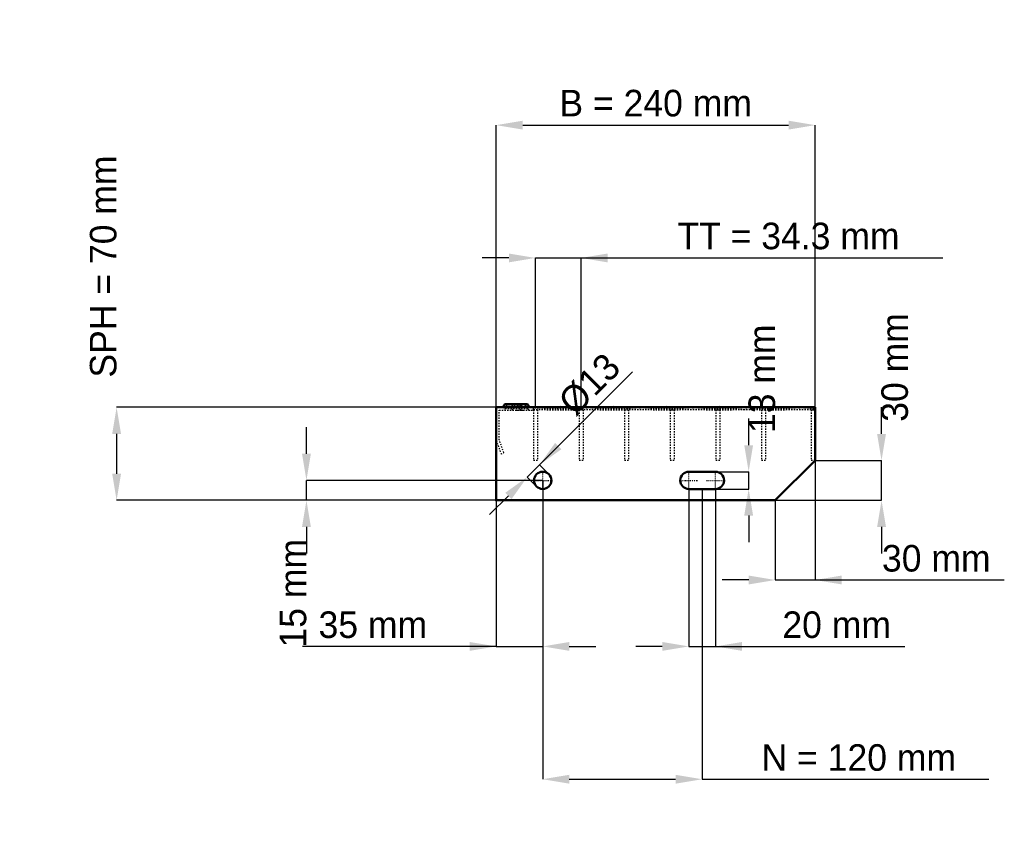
# Model space of a CAD drawing. Header units: millimetres. Extents: x -359 to 382, y -257 to 362.
import ezdxf

# ---------------------------------------------------------------- set-up
doc = ezdxf.new("R2010")
doc.units = ezdxf.units.MM
doc.linetypes.add('Center', pattern=[1.5, 0.45, -0.5, 0.05, -0.5])
doc.linetypes.add('Dashed', pattern=[2, 1, -1])
for name, color, linetype, lineweight in [('2d ConnectionPoints', 7, 'Continuous', 50), ('AM_0', 7, 'Continuous', 50), ('AM_5', 3, 'Continuous', 25), ('AM_7', 7, 'Center', 25), ('AM_9', 6, 'Dashed', 25)]:
    doc.layers.add(name, color=color, linetype=linetype, lineweight=lineweight)
doc.dimstyles.new('ISO-25', dxfattribs={"dimtxt": 2.5, "dimasz": 2.5, "dimexe": 1.25, "dimexo": 0.625, "dimtad": 1, "dimtxsty": 'Standard', "dimcen": 2.5, "dimadec": 0, "dimazin": 0, "dimtfac": 1, "dimtmove": 0, "dimatfit": 3, "dimfxl": 1, "dimarcsym": 0})

# ---------------------------------------------------------------- blocks, each defined once
blk = doc.blocks.new('1_wep7kae5f549qaucs2xttul5k________0_in_L10002319SP34034383350_0')
at = {"layer": 'AM_0'}
for p, q in [((28, 70), (48, 70.33)), ((48, 70.33), (68, 70)), ((48, 70.33), (48, 70)), ((68, 70), (88, 70.33)), ((88, 70.33), (108, 70)), ((88, 70.33), (88, 70)), ((108, 70), (128, 70.33)), ((128, 70.33), (148, 70)), ((128, 70.33), (128, 70)), ((148, 70), (168, 70.33)), ((168, 70.33), (188, 70)), ((168, 70.33), (168, 70)), ((188, 70), (208, 70.33)), ((208, 70.33), (228, 70)), ((208, 70.33), (208, 70)), ((228, 70), (240, 70.2)), ((240, 70.01), (240, 70.2))]:
    blk.add_line(p, q, dxfattribs=at)
at = {"layer": 'AM_9'}
for p, q in [((28, 70), (68, 68.4)), ((28, 68.4), (68, 70)), ((28, 68.4), (48, 68.07)), ((48, 70), (48, 68.07)), ((48, 68.07), (68, 68.4)), ((68, 70), (108, 68.4)), ((68, 70), (68, 68.4)), ((68, 68.4), (108, 70)), ((68, 68.4), (88, 68.07)), ((88, 70), (88, 68.07)), ((88, 68.07), (108, 68.4)), ((108, 70), (148, 68.4)), ((108, 68.4), (148, 70)), ((108, 70), (108, 68.4)), ((108, 68.4), (128, 68.07)), ((128, 70), (128, 68.07)), ((128, 68.07), (148, 68.4)), ((148, 70), (188, 68.4)), ((148, 68.4), (188, 70)), ((148, 70), (148, 68.4)), ((148, 68.4), (168, 68.07)), ((168, 70), (168, 68.07)), ((168, 68.07), (188, 68.4)), ((188, 70), (228, 68.4)), ((188, 70), (188, 68.4)), ((188, 68.4), (228, 70)), ((188, 68.4), (208, 68.07)), ((208, 70), (208, 68.07)), ((208, 68.07), (228, 68.4)), ((228, 70), (240, 69.52)), ((228, 70), (228, 68.4)), ((228, 68.4), (240, 68.88)), ((228, 68.4), (240, 68.2))]:
    blk.add_line(p, q, dxfattribs=at)
blk = doc.blocks.new('2_L1000350381323FRONT_0_in_L10002319SP34034383350_0')
at = {"layer": 'AM_0'}
for p, q in [((6.43, 72.46), (5.01, 70)), ((6.43, 72.46), (23.57, 72.46)), ((18.99, 70), (17.57, 72.46)), ((24.99, 70), (23.57, 72.46))]:
    blk.add_line(p, q, dxfattribs=at)
at = {"layer": 'AM_7'}
for p, q in [((12, 73), (12, 67.5)), ((18, 73), (18, 67.5))]:
    blk.add_line(p, q, dxfattribs=at)
at = {"layer": 'AM_9'}
for p, q in [((2.25, 45.4), (2.25, 67.75)), ((2.25, 67.75), (28, 67.75)), ((7.89, 71.62), (6.3, 68.87)), ((23.7, 68.87), (6.3, 68.87)), ((6.43, 72.46), (7.89, 71.62)), ((22.11, 71.62), (7.89, 71.62)), ((12.43, 72.46), (11.01, 70)), ((13.89, 71.62), (12.3, 68.87)), ((12.43, 72.46), (13.89, 71.62)), ((16.11, 71.62), (17.57, 72.46)), ((17.7, 68.87), (16.11, 71.62)), ((19.28, 67.81), (21.08, 67.75)), ((22.11, 71.62), (23.57, 72.46)), ((23.7, 68.87), (22.11, 71.62)), ((28, 67.75), (28, 70)), ((0, 45), (3.64, 35)), ((5.75, 35.77), (2.25, 45.4)), ((3.64, 35), (5.75, 35.77))]:
    blk.add_line(p, q, dxfattribs=at)
blk.add_lwpolyline([(14.92, 67.75), (16.46, 67.8), (18, 67.84), (19.28, 67.81)], dxfattribs=at)
for centre, start, end in [((4.35, 70), 270, 330), ((10.35, 70), 270, 330), ((19.65, 70), 210, 270), ((25.65, 70), 210, 270)]:
    blk.add_arc(centre, 2.25, start, end, dxfattribs=at)
blk = doc.blocks.new('3_L100004038133HORIZONTAL1_0_in_L10002319SP34034383350_0')
at = {"layer": 'AM_9'}
for p, q in [((237, 70), (237, 30)), ((237, 68.0685), (240, 68.0685)), ((240, 30), (237, 30))]:
    blk.add_line(p, q, dxfattribs=at)
blk = doc.blocks.new('4_L100004038133HORIZONTAL2_0_in_L10002319SP34034383350_0')
at = {"layer": 'AM_9'}
for p, q in [((199.65, 70), (199.65, 30)), ((199.65, 68.0685), (202.65, 68.0685)), ((202.65, 70), (202.65, 30)), ((202.65, 30), (199.65, 30))]:
    blk.add_line(p, q, dxfattribs=at)
blk = doc.blocks.new('5_L100004038133HORIZONTAL3_0_in_L10002319SP34034383350_0')
at = {"layer": 'AM_9'}
for p, q in [((165.32, 70), (165.32, 30)), ((165.32, 68.0685), (168.32, 68.0685)), ((168.32, 70), (168.32, 30)), ((168.32, 30), (165.32, 30))]:
    blk.add_line(p, q, dxfattribs=at)
blk = doc.blocks.new('6_L100004038133HORIZONTAL4_0_in_L10002319SP34034383350_0')
at = {"layer": 'AM_9'}
for p, q in [((130.99, 70), (130.99, 30)), ((130.99, 68.0685), (133.99, 68.0685)), ((133.99, 70), (133.99, 30)), ((133.99, 30), (130.99, 30))]:
    blk.add_line(p, q, dxfattribs=at)
blk = doc.blocks.new('7_L100004038133HORIZONTAL5_0_in_L10002319SP34034383350_0')
at = {"layer": 'AM_9'}
for p, q in [((96.66, 70), (96.66, 30)), ((96.66, 68.0685), (99.66, 68.0685)), ((99.66, 70), (99.66, 30)), ((99.66, 30), (96.66, 30))]:
    blk.add_line(p, q, dxfattribs=at)
blk = doc.blocks.new('8_L100004038133HORIZONTAL6_0_in_L10002319SP34034383350_0')
at = {"layer": 'AM_9'}
for p, q in [((62.33, 70), (62.33, 30)), ((62.33, 68.0685), (65.33, 68.0685)), ((65.33, 70), (65.33, 30)), ((65.33, 30), (62.33, 30))]:
    blk.add_line(p, q, dxfattribs=at)
blk = doc.blocks.new('9_L100004038133HORIZONTAL7_0_in_L10002319SP34034383350_0')
at = {"layer": 'AM_9'}
for p, q in [((28, 70), (28, 30)), ((28, 68.0685), (31, 68.0685)), ((31, 70), (31, 30)), ((31, 30), (28, 30))]:
    blk.add_line(p, q, dxfattribs=at)
blk = doc.blocks.new('10_L2401000350334332703LEFT_0_in_L10002319SP34034383350_0')
at = {"layer": 'AM_0'}
for p, q in [((240, 70), (0, 70)), ((0, 70), (0, 0)), ((240, 30), (240, 70)), ((210, 0), (240, 30)), ((165, 21.5), (145, 21.5)), ((145, 8.5), (165, 8.5)), ((0, 0), (210, 0))]:
    blk.add_line(p, q, dxfattribs=at)
blk.add_circle((35, 15), 6.5, dxfattribs=at)
for centre, start, end in [((145, 15), 90, 270), ((165, 15), 270, 90)]:
    blk.add_arc(centre, 6.5, start, end, dxfattribs=at)
at = {"layer": 'AM_7'}
for p, q in [((28.175, 15), (41.825, 15)), ((35, 8.175), (35, 21.825)), ((138.175, 15), (151.825, 15)), ((145, 8.175), (145, 21.825)), ((158.175, 15), (171.825, 15)), ((165, 8.175), (165, 21.825))]:
    blk.add_line(p, q, dxfattribs=at)
blk = doc.blocks.new('*D11')
at = {"layer": 'AM_5', "color": 0, "lineweight": -2}
for p, q in [((0, 70), (0, 282.46)), ((20, 282.46), (220, 282.46)), ((240, 70), (240, 282.46))]:
    blk.add_line(p, q, dxfattribs=at)
at = {"layer": 'AM_5', "color": 0}
for points in [[(20, 285.79), (20, 279.13), (0, 282.46)], [(220, 279.13), (220, 285.79), (240, 282.46)]]:
    blk.add_solid(points, dxfattribs=at)
at = {"layer": 'Defpoints', "color": 0}
for p in [(240, 282.46), (0, 70), (240, 70)]:
    blk.add_point(p, dxfattribs=at)
at = {"layer": 'AM_5', "color": 0, "insert": (120, 298.89), "char_height": 20, "attachment_point": 5}
blk.add_mtext('B = 240 mm', dxfattribs=at)
blk = doc.blocks.new('*D12')
at = {"layer": 'AM_5', "color": 0, "lineweight": -2}
for p, q in [((9.5, 182.46), (-10.5, 182.46)), ((29.5, 70), (29.5, 182.46)), ((29.5, 182.46), (63.83, 182.46)), ((63.83, 70), (63.83, 182.46)), ((63.83, 182.46), (336.06, 182.46)), ((83.83, 182.46), (103.83, 182.46))]:
    blk.add_line(p, q, dxfattribs=at)
at = {"layer": 'AM_5', "color": 0}
for points in [[(9.5, 179.13), (9.5, 185.79), (29.5, 182.46)], [(83.83, 185.79), (83.83, 179.13), (63.83, 182.46)]]:
    blk.add_solid(points, dxfattribs=at)
at = {"layer": 'Defpoints', "color": 0}
for p in [(63.83, 182.46), (29.5, 70), (63.83, 70)]:
    blk.add_point(p, dxfattribs=at)
at = {"layer": 'AM_5', "color": 0, "insert": (219.95, 198.89), "char_height": 20, "attachment_point": 5}
blk.add_mtext('TT = 34.3 mm', dxfattribs=at)
blk = doc.blocks.new('*D13')
at = {"layer": 'AM_5', "color": 0, "lineweight": -2}
for p, q in [((0, 70), (-285.71, 70)), ((-285.71, 50), (-285.71, 20)), ((0, 0), (-285.71, 0))]:
    blk.add_line(p, q, dxfattribs=at)
at = {"layer": 'AM_5', "color": 0}
for points in [[(-282.38, 50), (-289.05, 50), (-285.71, 70)], [(-289.05, 20), (-282.38, 20), (-285.71, 0)]]:
    blk.add_solid(points, dxfattribs=at)
at = {"layer": 'Defpoints', "color": 0}
for p in [(0, 70), (-285.71, 0), (0, 0)]:
    blk.add_point(p, dxfattribs=at)
at = {"layer": 'AM_5', "color": 0, "insert": (-295.71, 176), "char_height": 20, "attachment_point": 5, "rotation": 90}
blk.add_mtext('SPH = 70 mm', dxfattribs=at)
blk = doc.blocks.new('*D14')
at = {"layer": 'AM_5', "color": 0, "lineweight": -2}
for p, q in [((-142.86, 35), (-142.86, 55)), ((35, 15), (-142.86, 15)), ((-142.86, 0), (-142.86, 15)), ((0, 0), (-142.86, 0)), ((-142.86, -20), (-142.86, -40))]:
    blk.add_line(p, q, dxfattribs=at)
at = {"layer": 'AM_5', "color": 0}
for points in [[(-146.19, 35), (-139.52, 35), (-142.86, 15)], [(-139.52, -20), (-146.19, -20), (-142.86, 0)]]:
    blk.add_solid(points, dxfattribs=at)
at = {"layer": 'Defpoints', "color": 0}
for p in [(-142.86, 15), (35, 15), (0, 0)]:
    blk.add_point(p, dxfattribs=at)
at = {"layer": 'AM_5', "color": 0, "insert": (-152.86, -70), "char_height": 20, "attachment_point": 5, "rotation": 90}
blk.add_mtext('15 mm', dxfattribs=at)
blk = doc.blocks.new('*D15')
at = {"layer": 'AM_5', "color": 0, "lineweight": -2}
for p, q in [((35, 15), (35, -110)), ((0, 0), (0, -110)), ((0, -110), (-145.72, -110)), ((-20, -110), (-40, -110)), ((0, -110), (35, -110)), ((55, -110), (75, -110))]:
    blk.add_line(p, q, dxfattribs=at)
at = {"layer": 'AM_5', "color": 0}
for points in [[(-20, -113.33), (-20, -106.67), (0, -110)], [(55, -106.67), (55, -113.33), (35, -110)]]:
    blk.add_solid(points, dxfattribs=at)
at = {"layer": 'Defpoints', "color": 0}
for p in [(35, 15), (0, 0), (35, -110)]:
    blk.add_point(p, dxfattribs=at)
at = {"layer": 'AM_5', "color": 0, "insert": (-92.86, -93.79), "char_height": 20, "attachment_point": 5}
blk.add_mtext('35 mm', dxfattribs=at)
blk = doc.blocks.new('*D16')
at = {"layer": 'AM_5', "color": 0, "lineweight": -2}
for p, q in [((145, 8.5), (145, -110)), ((165, 8.5), (165, -110)), ((125, -110), (105, -110)), ((145, -110), (165, -110)), ((165, -110), (307.45, -110)), ((185, -110), (205, -110))]:
    blk.add_line(p, q, dxfattribs=at)
at = {"layer": 'AM_5', "color": 0}
for points in [[(125, -113.33), (125, -106.67), (145, -110)], [(185, -106.67), (185, -113.33), (165, -110)]]:
    blk.add_solid(points, dxfattribs=at)
at = {"layer": 'Defpoints', "color": 0}
for p in [(145, 8.5), (165, 8.5), (165, -110)]:
    blk.add_point(p, dxfattribs=at)
at = {"layer": 'AM_5', "color": 0, "insert": (256.23, -93.79), "char_height": 20, "attachment_point": 5}
blk.add_mtext('20 mm', dxfattribs=at)
blk = doc.blocks.new('*D17')
at = {"layer": 'AM_5', "color": 0, "lineweight": -2}
for p, q in [((190, 41.5), (190, 61.5)), ((165, 21.5), (190, 21.5)), ((190, 8.5), (190, 21.5)), ((165, 8.5), (190, 8.5)), ((190, -11.5), (190, -31.5))]:
    blk.add_line(p, q, dxfattribs=at)
at = {"layer": 'AM_5', "color": 0}
for points in [[(186.67, 41.5), (193.33, 41.5), (190, 21.5)], [(193.33, -11.5), (186.67, -11.5), (190, 8.5)]]:
    blk.add_solid(points, dxfattribs=at)
at = {"layer": 'Defpoints', "color": 0}
for p in [(165, 21.5), (190, 21.5), (165, 8.5)]:
    blk.add_point(p, dxfattribs=at)
at = {"layer": 'AM_5', "color": 0, "insert": (200, 91.5), "char_height": 20, "attachment_point": 5, "rotation": 90}
blk.add_mtext('13 mm', dxfattribs=at)
blk = doc.blocks.new('*D18')
at = {"layer": 'AM_5', "color": 0, "lineweight": -2}
for p, q in [((240, 30), (240, -60)), ((210, 0), (210, -60)), ((190, -60), (170, -60)), ((210, -60), (240, -60)), ((240, -60), (382.4, -60)), ((260, -60), (280, -60))]:
    blk.add_line(p, q, dxfattribs=at)
at = {"layer": 'AM_5', "color": 0}
for points in [[(190, -63.33), (190, -56.67), (210, -60)], [(260, -56.67), (260, -63.33), (240, -60)]]:
    blk.add_solid(points, dxfattribs=at)
at = {"layer": 'Defpoints', "color": 0}
for p in [(240, 30), (210, 0), (240, -60)]:
    blk.add_point(p, dxfattribs=at)
at = {"layer": 'AM_5', "color": 0, "insert": (331.2, -43.79), "char_height": 20, "attachment_point": 5}
blk.add_mtext('30 mm', dxfattribs=at)
blk = doc.blocks.new('*D19')
at = {"layer": 'AM_5', "color": 0, "lineweight": -2}
for p, q in [((290, 50), (290, 70)), ((240, 30), (290, 30)), ((290, 0), (290, 30)), ((210, 0), (290, 0)), ((290, -20), (290, -40))]:
    blk.add_line(p, q, dxfattribs=at)
at = {"layer": 'AM_5', "color": 0}
for points in [[(286.67, 50), (293.33, 50), (290, 30)], [(293.33, -20), (286.67, -20), (290, 0)]]:
    blk.add_solid(points, dxfattribs=at)
at = {"layer": 'Defpoints', "color": 0}
for p in [(240, 30), (290, 30), (210, 0)]:
    blk.add_point(p, dxfattribs=at)
at = {"layer": 'AM_5', "color": 0, "insert": (300, 100), "char_height": 20, "attachment_point": 5, "rotation": 90}
blk.add_mtext('30 mm', dxfattribs=at)
blk = doc.blocks.new('*D20')
at = {"layer": 'AM_5', "color": 0, "lineweight": -2}
for p, q in [((35, 15), (35, -210)), ((155, 8.5), (155, -210)), ((55, -210), (135, -210)), ((155, -210), (370.8, -210))]:
    blk.add_line(p, q, dxfattribs=at)
at = {"layer": 'AM_5', "color": 0}
for points in [[(55, -206.67), (55, -213.33), (35, -210)], [(135, -213.33), (135, -206.67), (155, -210)]]:
    blk.add_solid(points, dxfattribs=at)
at = {"layer": 'Defpoints', "color": 0}
for p in [(35, 15), (155, 8.5), (155, -210)]:
    blk.add_point(p, dxfattribs=at)
at = {"layer": 'AM_5', "color": 0, "insert": (272.9, -193.79), "char_height": 20, "attachment_point": 5}
blk.add_mtext('N = 120 mm', dxfattribs=at)
blk = doc.blocks.new('*D21')
at = {"layer": 'AM_5', "color": 0, "lineweight": -2}
for p, q in [((32.53, 26.67), (102.61, 96.75)), ((46.67, 40.81), (60.81, 54.95)), ((23.33, 17.47), (32.53, 26.67)), ((39.6, 19.6), (32.53, 26.67)), ((30.4, 10.4), (23.33, 17.47)), ((9.19, 3.33), (-4.95, -10.81))]:
    blk.add_line(p, q, dxfattribs=at)
at = {"layer": 'AM_5', "color": 0}
for points in [[(44.31, 43.17), (49.02, 38.45), (32.53, 26.67)], [(11.55, 0.98), (6.83, 5.69), (23.33, 17.47)]]:
    blk.add_solid(points, dxfattribs=at)
at = {"layer": 'Defpoints', "color": 0}
for p in [(32.53, 26.67), (39.6, 19.6), (30.4, 10.4)]:
    blk.add_point(p, dxfattribs=at)
at = {"layer": 'AM_5', "color": 0, "insert": (70.25, 87.32), "char_height": 20, "attachment_point": 5, "rotation": 45}
blk.add_mtext('Ø13', dxfattribs=at)

msp = doc.modelspace()

# ---------------------------------------------------------------- linework, layer by layer
at = {"layer": '2d ConnectionPoints'}
for p in [(0, 70), (0, 70), (0, 70), (0, 70), (0, 70), (0, 70), (28, 70), (29.5, 70), (29.5, 70), (63.83, 70), (63.83, 70), (98.16, 70), (98.16, 70), (132.49, 70), (132.49, 70), (166.82, 70), (166.82, 70), (201.15, 70), (201.15, 70), (238.5, 70), (0, 0), (0, 0)]:
    msp.add_point(p, dxfattribs=at)

# ---------------------------------------------------------------- block references
for name in ['2_L1000350381323FRONT_0_in_L10002319SP34034383350_0', '10_L2401000350334332703LEFT_0_in_L10002319SP34034383350_0', '1_wep7kae5f549qaucs2xttul5k________0_in_L10002319SP34034383350_0', '9_L100004038133HORIZONTAL7_0_in_L10002319SP34034383350_0', '8_L100004038133HORIZONTAL6_0_in_L10002319SP34034383350_0', '7_L100004038133HORIZONTAL5_0_in_L10002319SP34034383350_0', '6_L100004038133HORIZONTAL4_0_in_L10002319SP34034383350_0', '5_L100004038133HORIZONTAL3_0_in_L10002319SP34034383350_0', '4_L100004038133HORIZONTAL2_0_in_L10002319SP34034383350_0', '3_L100004038133HORIZONTAL1_0_in_L10002319SP34034383350_0']:
    msp.add_blockref(name, (0, 0))

# ---------------------------------------------------------------- dimensions: what is measured, and where the dimension line sits
at = {"layer": 'AM_5'}
for base, p1, p2, text, picture, middle in [((240, 282.46), (0, 70), (240, 70), 'B = 240 mm', '*D11', (120, 282.46)), ((63.83, 182.46), (29.5, 70), (63.83, 70), 'TT = 34.3 mm', '*D12', (219.945, 182.46)), ((240, -60), (210, 0), (240, 30), '30 mm', '*D18', (331.2, -60)), ((35, -110), (0, 0), (35, 15), '35 mm', '*D15', (-92.861, -110)), ((155, -210), (35, 15), (155, 8.5), 'N = 120 mm', '*D20', (272.898, -210)), ((165, -110), (145, 8.5), (165, 8.5), '20 mm', '*D16', (256.227, -110))]:
    dim = msp.add_linear_dim(base=base, p1=p1, p2=p2, text=text, dimstyle='ISO-25', override={"dimtxt": 20, "dimasz": 20, "dimexe": 0, "dimexo": 0, "dimgap": 6}, dxfattribs=at)
    dim.commit()
    dim.dimension.update_dxf_attribs({"geometry": picture, "text_midpoint": middle, "dimtype": 160})
for base, p1, p2, text, picture, middle in [((-285.714, 0), (0, 70), (0, 0), 'SPH = 70 mm', '*D13', (-295.714, 176)), ((290, 30), (210, 0), (240, 30), '30 mm', '*D19', (300, 100)), ((190, 21.5), (165, 8.5), (165, 21.5), '13 mm', '*D17', (200, 91.5)), ((-142.857, 15), (0, 0), (35, 15), '15 mm', '*D14', (-152.857, -70))]:
    dim = msp.add_linear_dim(base=base, p1=p1, p2=p2, angle=90, text=text, dimstyle='ISO-25', override={"dimtxt": 20, "dimasz": 20, "dimexe": 0, "dimexo": 0, "dimgap": 6}, dxfattribs=at)
    dim.commit()
    dim.dimension.update_dxf_attribs({"geometry": picture, "text_midpoint": middle, "dimtype": 160, "text_rotation": 90})
dim = msp.add_linear_dim(base=(32.525, 26.667), p1=(30.404, 10.404), p2=(39.596, 19.596), angle=45, text='Ø13', dimstyle='ISO-25', override={"dimtxt": 20, "dimasz": 20, "dimexe": 0, "dimexo": 0, "dimgap": 6}, dxfattribs=at)
dim.commit()
dim.dimension.update_dxf_attribs({"geometry": '*D21', "text_midpoint": (81.711, 75.853), "dimtype": 161})

doc.saveas('drawing.dxf')
